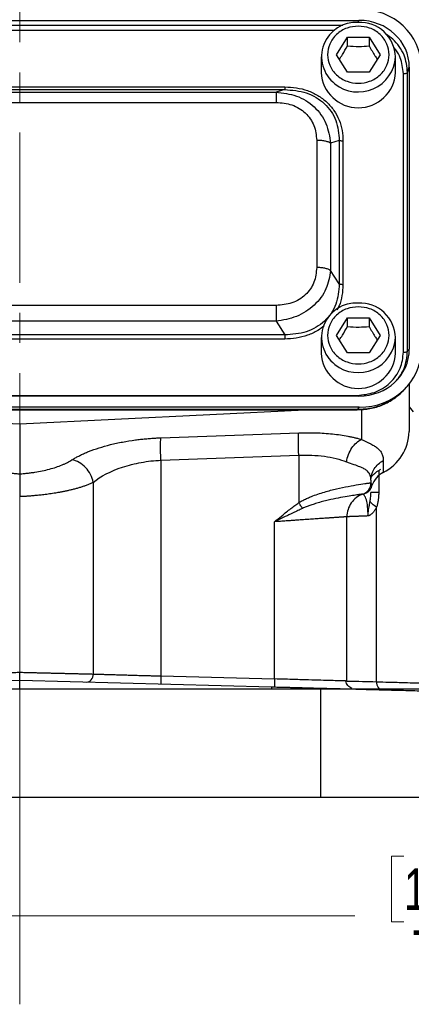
# Model space of a CAD drawing. Header units: inches. Extents: x 0.6 to 16.3, y 0.2 to 11.5.
# Tile 12 of 18: x 13.1 to 14.4, y 4.3 to 7.5. Entities that reach past the tile are written whole.
import ezdxf

# ---------------------------------------------------------------- set-up
doc = ezdxf.new("R2010")
doc.units = ezdxf.units.IN
doc.header["$MEASUREMENT"] = 0
doc.linetypes.add('CENTERX2', pattern=[0.8, 0.5, -0.1, 0.1, -0.1])
doc.styles.add('SLDTEXTSTYLE0', font='TXT', dxfattribs={"width": 0.75})
doc.dimstyles.new('SLDDIMSTYLE1', dxfattribs={"dimtxt": 0.137795, "dimasz": 0.14, "dimexe": 0, "dimexo": 0.0625, "dimgap": 0.034449, "dimtad": 0, "dimdec": 1, "dimlfac": 1.5, "dimrnd": 1e-09, "dimzin": 4, "dimdsep": 46, "dimtxsty": 'SLDTEXTSTYLE0', "dimblk1": 'CLOSED', "dimblk2": 'CLOSED', "dimsah": 1, "dimcen": 0.09, "dimadec": 0, "dimazin": 1, "dimtfac": 1, "dimtdec": 1, "dimtofl": 0, "dimtmove": 0, "dimatfit": 3, "dimldrblk": 'CLOSED', "dimfxl": 0, "dimfrac": 2, "dimtolj": 1, "dimtzin": 12, "dimarcsym": 0})

# ---------------------------------------------------------------- blocks, each defined once
blk = doc.blocks.new('_Closed')
at = {"color": 0, "linetype": 'ByBlock', "lineweight": -2}
for p, q in [((-1, 0.166667), (0, 0)), ((-1, 0.166667), (-1, -0.166667)), ((0, 0), (-1, -0.166667)), ((0, 0), (-1, 0))]:
    blk.add_line(p, q, dxfattribs=at)
blk = doc.blocks.new('_D_4')
at = {"color": 7, "linetype": 'Continuous', "lineweight": 0}
for p, q in [((10.8016, 4.9122), (10.8016, 4.5184)), ((15.4682, 4.9122), (15.4682, 4.5184)), ((14.4113, 4.7563), (14.3693, 4.7563)), ((14.3693, 4.7563), (14.3693, 4.5375)), ((14.7168, 4.7563), (14.7587, 4.7563)), ((14.7587, 4.7563), (14.7587, 4.5375)), ((10.8016, 4.5578), (14.2485, 4.5578)), ((15.4682, 4.5578), (14.8796, 4.5578)), ((14.3693, 4.5375), (14.4113, 4.5375)), ((14.7587, 4.5375), (14.7168, 4.5375))]:
    blk.add_line(p, q, dxfattribs=at)
at = {"color": 7, "linetype": 'Continuous', "lineweight": 18, "xscale": 0.14, "yscale": 0.14, "rotation": 180.0000000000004}
blk.add_blockref('_Closed', (10.8016, 4.5578, 0.0614), dxfattribs=at)
at = {"color": 7, "linetype": 'Continuous', "lineweight": 18, "xscale": 0.14, "yscale": 0.14}
blk.add_blockref('_Closed', (15.4682, 4.5578, 0.0614), dxfattribs=at)
at = {"color": 7, "linetype": 'Continuous', "lineweight": 18, "char_height": 0.1378, "attachment_point": 1, "style": 'SLDTEXTSTYLE0'}
for s, insert in [('178', (14.4113, 4.7152)), ('7.0', (14.4368, 4.509))]:
    blk.add_mtext(s, dxfattribs=dict(at, insert=insert))

msp = doc.modelspace()

# ---------------------------------------------------------------- linework, layer by layer
at = {"color": 7, "linetype": 'CENTERX2', "lineweight": 18}
for p, q in [((13.1349, 4.2634), (13.1349, 11.0469)), ((13.1349, 5.9532), (13.1349, 4.2634))]:
    msp.add_line(p, q, dxfattribs=at)
at = {"color": 7, "linetype": 'Continuous', "lineweight": 25}
for p, q in [((12.0076, 7.5365), (14.2615, 7.5365)), ((14.1876, 7.4223), (14.2236, 7.4805)), ((14.2236, 7.4805), (14.2956, 7.4805)), ((14.2236, 7.4518), (14.2236, 7.4805)), ((14.2956, 7.4805), (14.3316, 7.4223)), ((14.2956, 7.4805), (14.2956, 7.4518)), ((14.1362, 7.4146), (14.1362, 7.3626)), ((14.2236, 7.3641), (14.1876, 7.4223)), ((14.3316, 7.4223), (14.2956, 7.3641)), ((14.3829, 7.3626), (14.3829, 7.4146)), ((14.4232, 7.3632), (14.4289, 7.3802)), ((14.4289, 7.3802), (14.4289, 6.4429)), ((14.2956, 7.3641), (14.2236, 7.3641)), ((14.4094, 6.4325), (14.4094, 7.3591)), ((14.4232, 6.4366), (14.4232, 7.3632)), ((12.2539, 7.315), (14.0152, 7.315)), ((12.2539, 7.3062), (14.0152, 7.3062)), ((14.0152, 7.3062), (13.9862, 7.2971)), ((12.2829, 7.2971), (13.9862, 7.2971)), ((12.2829, 7.2636), (13.9862, 7.2636)), ((14.1213, 7.1374), (14.1213, 6.7143)), ((14.1965, 7.137), (14.1675, 7.1279)), ((14.1675, 7.1279), (14.1675, 6.7048)), ((14.1965, 7.137), (14.1965, 6.6596)), ((14.2086, 7.1345), (14.2086, 6.6571)), ((14.1965, 6.6596), (14.1675, 6.7048)), ((13.9862, 6.5882), (12.2829, 6.5882)), ((13.9862, 6.5355), (12.2829, 6.5355)), ((13.9862, 6.5355), (14.0152, 6.4903)), ((14.1876, 6.4887), (14.2236, 6.5469)), ((14.2236, 6.5469), (14.2956, 6.5469)), ((14.2236, 6.5182), (14.2236, 6.5469)), ((14.2956, 6.5469), (14.3316, 6.4887)), ((14.2956, 6.5469), (14.2956, 6.5182)), ((14.0152, 6.4903), (12.2539, 6.4903)), ((14.2236, 6.4305), (14.1876, 6.4887)), ((14.3316, 6.4887), (14.2956, 6.4305)), ((14.0152, 6.4765), (12.2539, 6.4765)), ((14.1362, 6.4811), (14.1362, 6.429)), ((14.3829, 6.429), (14.3829, 6.4811)), ((14.2956, 6.4305), (14.2236, 6.4305)), ((14.4232, 6.4366), (14.4289, 6.4429)), ((14.4282, 6.3263), (14.4282, 6.1688)), ((12.0133, 6.289), (14.2558, 6.289)), ((14.4125, 6.3083), (14.42, 6.3167)), ((14.2615, 6.2866), (12.0076, 6.2866)), ((14.2627, 6.2493), (12.0064, 6.2493)), ((14.2558, 6.2417), (12.0133, 6.2417)), ((12.0133, 6.2407), (14.2558, 6.2407)), ((12.1877, 6.2407), (13.1349, 6.1944)), ((13.1349, 6.1944), (14.0821, 6.2407)), ((14.2627, 6.2493), (14.2558, 6.2417)), ((13.1349, 6.1944), (13.1349, 6.028)), ((13.6036, 6.1479), (14.0615, 6.1644)), ((13.6036, 6.0733), (14.0615, 6.0898)), ((13.6036, 6.0733), (13.6036, 5.3556)), ((14.0615, 6.0898), (14.0615, 5.9321)), ((14.3426, 6.072), (14.3426, 6.0329)), ((13.3793, 5.9997), (13.3793, 5.3621)), ((14.3016, 6.0068), (14.3016, 5.9983)), ((14.2771, 5.9613), (14.2789, 5.9619)), ((14.281, 5.963), (14.2835, 5.9636)), ((14.2816, 5.9632), (14.2869, 5.9674)), ((14.3202, 5.3364), (14.3202, 5.9169)), ((13.9815, 5.3457), (13.9815, 5.8686)), ((14.2216, 5.3387), (14.2216, 5.8852)), ((12.299, 5.3193), (13.1349, 5.3412)), ((13.1349, 5.3116), (13.1349, 5.3412)), ((13.1349, 5.3412), (13.9708, 5.3193)), ((13.6036, 5.3556), (13.9815, 5.3457)), ((14.1349, 5.3116), (12.1349, 5.3116)), ((14.1349, 4.9516), (14.1349, 5.3116)), ((15.4682, 5.3116), (14.1349, 5.3116)), ((14.1349, 4.9516), (12.1349, 4.9516)), ((15.4682, 4.9516), (14.1349, 4.9516))]:
    msp.add_line(p, q, dxfattribs=at)
at = {"color": 8, "linetype": 'Continuous', "lineweight": 25}
for p, q in [((14.2593, 7.5298), (14.2615, 7.5365)), ((14.2086, 7.5195), (12.0605, 7.5195)), ((14.1798, 7.5025), (12.0893, 7.5025)), ((14.2558, 6.2415), (14.2558, 6.2417)), ((14.2703, 6.2422), (14.2703, 6.1423)), ((14.4282, 6.2512), (14.442, 6.2347)), ((14.3273, 6.0384), (14.3273, 5.9663))]:
    msp.add_line(p, q, dxfattribs=at)
at = {"color": 7, "linetype": 'Continuous', "lineweight": 25}
for centre, radius, start, end in [((14.2522, 7.4155), 0.1145, 86.321, 231.8772), ((14.2646, 7.4116), 0.1183, 1.4731, 92.4617), ((14.2596, 7.369), 0.1235, 182.9753, 357.0247), ((14.2522, 6.4819), 0.1145, 86.321, 231.8772), ((14.2646, 6.478), 0.1183, 1.4731, 92.4617), ((14.2596, 6.4354), 0.1235, 182.9753, 357.0247), ((14.2739, 6.171), 0.1543, 296.448, 359.1655), ((14.377, 5.9651), 0.0759, 116.9064, 161.5208)]:
    msp.add_arc(centre, radius, start, end, dxfattribs=at)
at = {"color": 8, "linetype": 'Continuous', "lineweight": 25}
for centre in [(14.2591, 7.4222), (14.2591, 6.4886)]:
    msp.add_arc(centre, 0.124, 231.2726, 356.5005, dxfattribs=at)
at = {"color": 7, "linetype": 'Continuous', "lineweight": 25}
for centre, major_axis, start_param, end_param in [((14.2563, 7.3753), (0.2087, 0.0437), 6.091166, 7.631805), ((14.2563, 7.3753), (0.1694, 0.0355), 6.091166, 7.631805), ((14.2563, 6.4478), (0.1694, -0.0355), 4.934566, 6.475204), ((14.2563, 6.4478), (0.2087, -0.0437), 4.934566, 6.475204)]:
    msp.add_ellipse(centre, major_axis=major_axis, ratio=0.927683, start_param=start_param, end_param=end_param, dxfattribs=at)
for points, knots in [([(14.2596, 7.5175), (14.2724, 7.5162), (14.2921, 7.5143), (14.3159, 7.5024), (14.3322, 7.4901), (14.3454, 7.4749), (14.3578, 7.4527), (14.364, 7.4223), (14.3578, 7.3919), (14.3454, 7.3697), (14.3322, 7.3545), (14.3159, 7.3421), (14.2921, 7.3306), (14.2596, 7.3248), (14.227, 7.3306), (14.2032, 7.3421), (14.1869, 7.3545), (14.1737, 7.3697), (14.1613, 7.3919), (14.1551, 7.4223), (14.1613, 7.4527), (14.1737, 7.4749), (14.1869, 7.4901), (14.2032, 7.5024), (14.227, 7.5143), (14.2467, 7.5162), (14.2596, 7.5175)], [0, 0, 0, 0, 0.0598642, 0.0920902, 0.125, 0.1579098, 0.1901358, 0.25, 0.3098642, 0.3420902, 0.375, 0.4079098, 0.4401358, 0.5, 0.5598642, 0.5920902, 0.625, 0.6579098, 0.6901358, 0.75, 0.8098642, 0.8420902, 0.875, 0.9079098, 0.9401358, 1, 1, 1, 1]), ([(14.1967, 7.4075), (14.2001, 7.4124), (14.2091, 7.4257), (14.218, 7.4418), (14.2236, 7.4518)], [0, 0, 0, 0, 0.376375, 1, 1, 1, 1]), ([(14.2236, 7.4518), (14.2364, 7.4508), (14.2605, 7.4488), (14.2844, 7.4509), (14.2956, 7.4518)], [0, 0, 0, 0, 0.534747, 1, 1, 1, 1]), ([(14.2956, 7.4518), (14.302, 7.4402), (14.3109, 7.4241), (14.3198, 7.4111), (14.3224, 7.4074)], [0, 0, 0, 0, 0.718831, 1, 1, 1, 1]), ([(14.0152, 7.315), (14.0283, 7.3145), (14.0539, 7.3134), (14.0912, 7.3037), (14.1256, 7.288), (14.1556, 7.2655), (14.1797, 7.2375), (14.1967, 7.2052), (14.2069, 7.1703), (14.2081, 7.1464), (14.2086, 7.1345)], [0, 0, 0, 0, 0.1277402, 0.2505846, 0.3755384, 0.5000066, 0.6244748, 0.7494286, 0.8748488, 1, 1, 1, 1]), ([(14.0152, 7.3062), (14.0396, 7.3043), (14.0762, 7.3015), (14.1197, 7.281), (14.1479, 7.2602), (14.1702, 7.2339), (14.1919, 7.1934), (14.1947, 7.1595), (14.1965, 7.137)], [0, 0, 0, 0, 0.251011, 0.3773902, 0.5, 0.6226133, 0.748989, 1, 1, 1, 1]), ([(13.9862, 7.2971), (14.0093, 7.2946), (14.056, 7.2896), (14.1159, 7.2517), (14.1571, 7.1951), (14.164, 7.1501), (14.1675, 7.1279)], [0, 0, 0, 0, 0.247517, 0.5, 0.752483, 1, 1, 1, 1]), ([(13.9862, 7.2636), (14.0041, 7.2621), (14.0311, 7.2598), (14.0633, 7.2446), (14.0842, 7.229), (14.101, 7.2094), (14.1172, 7.1794), (14.1197, 7.1542), (14.1213, 7.1374)], [0, 0, 0, 0, 0.250062, 0.37621, 0.5, 0.623853, 0.749938, 1, 1, 1, 1]), ([(14.1213, 6.7143), (14.1197, 6.6975), (14.1172, 6.6723), (14.101, 6.6423), (14.0842, 6.6227), (14.0633, 6.6071), (14.0311, 6.5919), (14.0041, 6.5897), (13.9862, 6.5882)], [0, 0, 0, 0, 0.2500616, 0.3762105, 0.5, 0.6238529, 0.7499384, 1, 1, 1, 1]), ([(14.1675, 6.7048), (14.164, 6.6839), (14.1571, 6.6417), (14.1159, 6.5864), (14.056, 6.5472), (14.0093, 6.5394), (13.9862, 6.5355)], [0, 0, 0, 0, 0.247517, 0.5, 0.752483, 1, 1, 1, 1]), ([(14.1965, 6.6596), (14.1947, 6.6367), (14.1919, 6.6022), (14.1702, 6.5614), (14.1479, 6.535), (14.1197, 6.5142), (14.0762, 6.4942), (14.0396, 6.4919), (14.0152, 6.4903)], [0, 0, 0, 0, 0.251011, 0.37739, 0.5, 0.622613, 0.748989, 1, 1, 1, 1]), ([(14.2596, 6.5839), (14.2724, 6.5827), (14.2921, 6.5807), (14.3159, 6.5688), (14.3322, 6.5565), (14.3454, 6.5413), (14.3578, 6.5191), (14.364, 6.4887), (14.3578, 6.4583), (14.3454, 6.4361), (14.3322, 6.4209), (14.3159, 6.4085), (14.2921, 6.397), (14.2596, 6.3912), (14.227, 6.397), (14.2032, 6.4085), (14.1869, 6.4209), (14.1737, 6.4361), (14.1613, 6.4583), (14.1551, 6.4887), (14.1613, 6.5191), (14.1737, 6.5413), (14.1869, 6.5565), (14.2032, 6.5688), (14.227, 6.5807), (14.2467, 6.5827), (14.2596, 6.5839)], [0, 0, 0, 0, 0.0598642, 0.0920902, 0.125, 0.1579098, 0.1901358, 0.25, 0.3098642, 0.3420902, 0.375, 0.4079098, 0.4401358, 0.5, 0.5598642, 0.5920902, 0.625, 0.6579098, 0.6901358, 0.75, 0.8098642, 0.8420902, 0.875, 0.9079098, 0.9401358, 1, 1, 1, 1]), ([(14.1967, 6.4739), (14.2001, 6.4789), (14.2091, 6.4921), (14.218, 6.5082), (14.2236, 6.5182)], [0, 0, 0, 0, 0.376375, 1, 1, 1, 1]), ([(14.2236, 6.5182), (14.2364, 6.5172), (14.2605, 6.5153), (14.2844, 6.5173), (14.2956, 6.5182)], [0, 0, 0, 0, 0.534747, 1, 1, 1, 1]), ([(14.2956, 6.5182), (14.302, 6.5067), (14.3109, 6.4906), (14.3198, 6.4775), (14.3224, 6.4738)], [0, 0, 0, 0, 0.718831, 1, 1, 1, 1]), ([(14.2558, 6.289), (14.2753, 6.2909), (14.3051, 6.2938), (14.341, 6.3116), (14.3655, 6.33), (14.3852, 6.3529), (14.4043, 6.3864), (14.4074, 6.4143), (14.4094, 6.4325)], [0, 0, 0, 0, 0.240853, 0.369278, 0.5, 0.630722, 0.759147, 1, 1, 1, 1]), ([(14.2558, 6.2409), (14.27, 6.2416), (14.2989, 6.2432), (14.3409, 6.2564), (14.3805, 6.2775), (14.4019, 6.2981), (14.4126, 6.3085)], [0, 0, 0, 0, 0.2405151, 0.4892686, 0.7432389, 1, 1, 1, 1]), ([(14.4084, 6.3051), (14.4061, 6.3024), (14.3952, 6.2894), (14.3694, 6.2716), (14.3336, 6.254), (14.295, 6.2434), (14.2691, 6.2423), (14.2558, 6.2417)], [0, 0, 0, 0, 0.064698, 0.305184, 0.549257, 0.769699, 1, 1, 1, 1]), ([(14.0615, 6.0898), (14.0609, 6.1058), (14.0603, 6.1378), (14.0609, 6.1586), (14.0615, 6.1644), (14.0615, 6.1644), (14.0615, 6.1644), (14.0615, 6.1644)], [-0.000053, -0.000053, -0.000053, -0.000053, 0.499928, 0.999928, 0.999928, 0.999928, 0.999981, 0.999981, 0.999981, 0.999981]), ([(14.0615, 6.1644), (14.0642, 6.1645), (14.0697, 6.1647), (14.0778, 6.1648), (14.086, 6.1649), (14.0941, 6.1649), (14.1022, 6.1649), (14.1102, 6.1648), (14.1251, 6.1644), (14.1465, 6.1633), (14.1738, 6.1609), (14.2002, 6.1576), (14.221, 6.1541), (14.237, 6.1508), (14.2485, 6.1482), (14.2596, 6.1454), (14.2667, 6.1433), (14.2703, 6.1423)], [0, 0, 0, 0, 0.035271, 0.070479, 0.105646, 0.140798, 0.175958, 0.211153, 0.246405, 0.371541, 0.497004, 0.622805, 0.749179, 0.811662, 0.87421, 0.936948, 1, 1, 1, 1]), ([(13.3084, 6.0743), (13.3102, 6.0754), (13.3137, 6.0776), (13.3193, 6.0809), (13.3251, 6.084), (13.331, 6.0872), (13.3372, 6.0903), (13.3436, 6.0933), (13.3501, 6.0963), (13.3569, 6.0992), (13.3722, 6.1055), (13.3978, 6.1146), (13.4357, 6.1253), (13.4763, 6.1342), (13.5102, 6.1396), (13.5358, 6.1428), (13.5527, 6.1446), (13.5696, 6.1461), (13.5866, 6.1472), (13.5979, 6.1477), (13.6036, 6.1479)], [0, 0, 0, 0, 0.028289, 0.056454, 0.084517, 0.112498, 0.140419, 0.1683, 0.196164, 0.224031, 0.251922, 0.380516, 0.507964, 0.634252, 0.759589, 0.80795, 0.85603, 0.90397, 0.951912, 1, 1, 1, 1]), ([(13.6036, 6.0733), (13.6033, 6.0813), (13.6031, 6.0893), (13.6028, 6.1046), (13.6027, 6.1119), (13.6027, 6.1251), (13.6028, 6.1311), (13.6031, 6.141), (13.6033, 6.145), (13.6036, 6.1479)], [0, 0, 0, 0, 0.25, 0.25, 0.5, 0.5, 0.75, 0.75, 1, 1, 1, 1]), ([(14.2703, 6.1423), (14.2719, 6.1415), (14.2752, 6.14), (14.2799, 6.1378), (14.2845, 6.1357), (14.2889, 6.1336), (14.2931, 6.1315), (14.2972, 6.1295), (14.3046, 6.1257), (14.3142, 6.1203), (14.3231, 6.1139), (14.3293, 6.108), (14.3334, 6.103), (14.3368, 6.0977), (14.3394, 6.0919), (14.3413, 6.0857), (14.3424, 6.0791), (14.3426, 6.0744), (14.3426, 6.072)], [0, 0, 0, 0, 0.032741, 0.065579, 0.09853, 0.13161, 0.164836, 0.198221, 0.231783, 0.354083, 0.477148, 0.550878, 0.624687, 0.698724, 0.773132, 0.848055, 0.923632, 1, 1, 1, 1]), ([(12.9613, 6.0743), (12.9627, 6.0735), (12.9654, 6.0718), (12.9697, 6.0693), (12.9742, 6.0669), (12.9789, 6.0645), (12.9838, 6.0622), (12.9888, 6.0599), (12.9986, 6.0558), (13.0139, 6.0501), (13.036, 6.0435), (13.0597, 6.0378), (13.0803, 6.0341), (13.0971, 6.0316), (13.1096, 6.0301), (13.1222, 6.0289), (13.1307, 6.0283), (13.1349, 6.028)], [0, 0, 0, 0, 0.036355, 0.072536, 0.108581, 0.144528, 0.180418, 0.216288, 0.252179, 0.380435, 0.507655, 0.633754, 0.758949, 0.81951, 0.879713, 0.939796, 1, 1, 1, 1]), ([(13.1349, 6.028), (13.1373, 6.0281), (13.1422, 6.0285), (13.1494, 6.0291), (13.1566, 6.0298), (13.1637, 6.0305), (13.1709, 6.0314), (13.178, 6.0324), (13.1911, 6.0344), (13.2101, 6.0378), (13.2337, 6.0435), (13.2559, 6.0501), (13.2726, 6.0563), (13.2848, 6.0616), (13.2933, 6.0657), (13.3013, 6.0699), (13.306, 6.0728), (13.3084, 6.0743)], [0, 0, 0, 0, 0.034419, 0.06877, 0.103098, 0.137448, 0.171865, 0.206393, 0.241076, 0.366207, 0.49237, 0.619527, 0.747844, 0.810609, 0.873416, 0.936477, 1, 1, 1, 1]), ([(13.3793, 5.9997), (13.3758, 6.0175), (13.3573, 6.0531), (13.3245, 6.0716), (13.3085, 6.0743), (13.3085, 6.0743), (13.3084, 6.0743), (13.3084, 6.0743)], [0.000019, 0.000019, 0.000019, 0.000019, 0.5, 1, 1, 1, 1.000128, 1.000128, 1.000128, 1.000128]), ([(13.3793, 5.9997), (13.4035, 6.0199), (13.4374, 6.0376), (13.496, 6.0569), (13.5169, 6.0621), (13.5597, 6.0698), (13.5817, 6.0723), (13.6036, 6.0733)], [0, 0, 0, 0, 0.5, 0.5, 0.75, 0.75, 1, 1, 1, 1]), ([(14.0615, 6.0898), (14.0907, 6.0912), (14.1197, 6.09), (14.1737, 6.0825), (14.1987, 6.0762), (14.2202, 6.0677)], [0, 0, 0, 0, 0.5, 0.5, 1, 1, 1, 1]), ([(14.3016, 6.0068), (14.3016, 6.0126), (14.3008, 6.018), (14.2971, 6.0282), (14.2941, 6.0328), (14.2872, 6.0392), (14.2842, 6.0415), (14.2789, 6.0446), (14.2771, 6.0456), (14.272, 6.0481), (14.2686, 6.0496), (14.2591, 6.0534), (14.2527, 6.0558), (14.2378, 6.0611), (14.2292, 6.0641), (14.2202, 6.0677)], [0, 0, 0, 0, 0.18732, 0.18732, 0.401399, 0.401399, 0.535199, 0.535199, 0.602099, 0.602099, 0.709138, 0.709138, 0.880402, 0.880402, 1.070397, 1.070397, 1.070397, 1.070397]), ([(14.3016, 6.0068), (14.3016, 6.02), (14.3054, 6.0332), (14.3198, 6.056), (14.3303, 6.0656), (14.3426, 6.072)], [0, 0, 0, 0, 0.5, 0.5, 1, 1, 1, 1]), ([(13.1349, 6.028), (13.1349, 6.0275), (13.1349, 6.0263), (13.1349, 6.0239), (13.1349, 6.0202), (13.1349, 6.015), (13.1349, 6.0078), (13.1349, 5.999), (13.1349, 5.9894), (13.1349, 5.9799), (13.1349, 5.9706), (13.1349, 5.9617), (13.1349, 5.9559), (13.1349, 5.9531)], [0, 0, 0, 0, 0.0404246, 0.0980213, 0.1727931, 0.2647285, 0.3737686, 0.4998256, 0.6134514, 0.7203215, 0.8203939, 0.9136201, 1, 1, 1, 1]), ([(14.3329, 6.042), (14.3314, 6.0412), (14.3285, 6.0396), (14.3242, 6.037), (14.3201, 6.0342), (14.3162, 6.0312), (14.3124, 6.028), (14.3088, 6.0246), (14.3054, 6.0211), (14.3033, 6.0185), (14.3022, 6.0173)], [0, 0, 0, 0, 0.126147, 0.251314, 0.375822, 0.5, 0.624178, 0.748686, 0.873853, 1, 1, 1, 1]), ([(13.1349, 5.9531), (13.1358, 5.9532), (13.1379, 5.9533), (13.1413, 5.9534), (13.1451, 5.9536), (13.1495, 5.9538), (13.1544, 5.9541), (13.1598, 5.9544), (13.1656, 5.9548), (13.172, 5.9553), (13.1788, 5.9558), (13.1862, 5.9565), (13.194, 5.9572), (13.2022, 5.958), (13.2109, 5.959), (13.22, 5.9601), (13.2294, 5.9614), (13.2393, 5.9627), (13.2495, 5.9643), (13.26, 5.966), (13.2707, 5.968), (13.2817, 5.9701), (13.2928, 5.9724), (13.304, 5.975), (13.3153, 5.9778), (13.3266, 5.9808), (13.3377, 5.9841), (13.3487, 5.9876), (13.3593, 5.9914), (13.3697, 5.9954), (13.3761, 5.9983), (13.3793, 5.9997)], [0, 0, 0, 0, 0.009735, 0.021204, 0.034407, 0.049346, 0.066021, 0.084436, 0.104592, 0.126493, 0.150145, 0.175553, 0.202724, 0.231654, 0.262349, 0.294814, 0.329058, 0.365088, 0.402912, 0.442537, 0.483973, 0.527228, 0.57231, 0.619232, 0.668005, 0.718643, 0.77115, 0.825534, 0.881801, 0.939955, 1, 1, 1, 1]), ([(14.0615, 5.9321), (14.0633, 5.9331), (14.0669, 5.9353), (14.0725, 5.9383), (14.0783, 5.9413), (14.0843, 5.9442), (14.0906, 5.9471), (14.097, 5.9499), (14.1085, 5.9546), (14.1254, 5.9608), (14.1538, 5.9698), (14.1891, 5.9789), (14.228, 5.9869), (14.2625, 5.9927), (14.2815, 5.9955), (14.2905, 5.9967), (14.2942, 5.9972), (14.2972, 5.9976), (14.2994, 5.998), (14.301, 5.9982), (14.3013, 5.9983), (14.3015, 5.9983)], [0, 0, 0, 0, 0.0159986, 0.0324433, 0.0493456, 0.0667164, 0.0845656, 0.1029024, 0.1217352, 0.1819284, 0.2455979, 0.365276, 0.4965507, 0.6337059, 0.7842636, 0.8185803, 0.8535502, 0.8891753, 0.9254575, 0.9623985, 1, 1, 1, 1]), ([(14.2749, 5.9606), (14.2826, 5.9633), (14.2895, 5.9685), (14.299, 5.9819), (14.3016, 5.9901), (14.3016, 5.9983)], [0, 0, 0, 0, 0.5, 0.5, 1, 1, 1, 1]), ([(14.3015, 5.9983), (14.3015, 5.9983), (14.3015, 5.9983), (14.3015, 5.9983), (14.3015, 5.9983), (14.3015, 5.9983), (14.3015, 5.9983), (14.3016, 5.9983), (14.3016, 5.9983), (14.3016, 5.9983)], [-0.01597476, -0.01597476, -0.01597476, -0.01597476, -0.01030372, -0.01030372, -0.0051918, -0.0051918, -0.00199684, -0.00199684, 0, 0, 0, 0]), ([(14.3016, 5.9983), (14.3016, 5.9977), (14.3016, 5.9965), (14.3019, 5.9948), (14.3024, 5.9933), (14.3031, 5.9918), (14.3039, 5.9905), (14.3046, 5.9896), (14.305, 5.9892)], [0, 0, 0, 0, 0.180053, 0.354744, 0.524078, 0.68806, 0.846699, 1, 1, 1, 1]), ([(14.2804, 5.963), (14.2803, 5.9629), (14.2802, 5.9629), (14.2809, 5.963), (14.281, 5.963)], [0, 0, 0, 0, 0.80351, 1, 1, 1, 1]), ([(14.2816, 5.9628), (14.2824, 5.9631), (14.284, 5.9637), (14.2863, 5.9649), (14.2886, 5.9662), (14.2909, 5.9677), (14.2931, 5.9694), (14.2952, 5.9713), (14.2975, 5.9738), (14.2999, 5.977), (14.302, 5.9807), (14.3038, 5.9848), (14.3045, 5.9876), (14.305, 5.9892)], [0, 0, 0, 0, 0.064936, 0.131057, 0.198927, 0.269069, 0.341956, 0.418018, 0.497651, 0.61622, 0.748555, 0.858275, 1, 1, 1, 1]), ([(14.2988, 5.9373), (14.2991, 5.9395), (14.3, 5.9446), (14.3009, 5.952), (14.3015, 5.9595), (14.3015, 5.964), (14.3016, 5.9663)], [0, 0, 0, 0, 0.21957, 0.520526, 0.755609, 1, 1, 1, 1]), ([(14.3273, 5.9663), (14.3192, 5.9663), (14.3127, 5.9663), (14.3039, 5.9663), (14.3016, 5.9663), (14.3016, 5.9663)], [0, 0, 0, 0, 0.5, 0.5, 1, 1, 1, 1]), ([(14.3273, 5.9663), (14.3273, 5.9643), (14.3273, 5.9605), (14.327, 5.9547), (14.3265, 5.949), (14.3259, 5.9435), (14.3251, 5.938), (14.3242, 5.9326), (14.323, 5.9273), (14.3217, 5.922), (14.3207, 5.9186), (14.3202, 5.9169)], [0, 0, 0, 0, 0.1153681, 0.2291783, 0.3416326, 0.4529402, 0.563317, 0.6729843, 0.7821679, 0.8910964, 1, 1, 1, 1]), ([(13.9815, 5.8686), (13.9891, 5.875), (14.0022, 5.8858), (14.0201, 5.9005), (14.0349, 5.9122), (14.0484, 5.9226), (14.0572, 5.929), (14.0615, 5.9321)], [0, 0, 0, 0, 0.290659, 0.500089, 0.679201, 0.845819, 1, 1, 1, 1]), ([(14.2749, 5.9605), (14.2748, 5.9605), (14.2747, 5.9605), (14.2742, 5.9604), (14.2735, 5.9603), (14.2726, 5.9602), (14.2714, 5.96), (14.27, 5.9598), (14.2683, 5.9596), (14.2664, 5.9593), (14.2642, 5.959), (14.2618, 5.9587), (14.2552, 5.9578), (14.2416, 5.9559), (14.2164, 5.9519), (14.1857, 5.9463), (14.1562, 5.9398), (14.1315, 5.9333), (14.1142, 5.9282), (14.0992, 5.9231), (14.0865, 5.9183), (14.0785, 5.9148), (14.0746, 5.9131)], [0, 0, 0, 0, 0.022326, 0.044729, 0.067208, 0.089758, 0.112379, 0.135066, 0.157817, 0.180628, 0.203498, 0.226423, 0.2494, 0.375392, 0.500217, 0.627998, 0.752301, 0.817108, 0.877473, 0.921724, 0.962519, 1, 1, 1, 1]), ([(14.2749, 5.9606), (14.2671, 5.9579), (14.2598, 5.9539), (14.2467, 5.944), (14.241, 5.9381), (14.2315, 5.9247), (14.2278, 5.9172), (14.2228, 5.9016), (14.2216, 5.8934), (14.2216, 5.8852)], [0, 0, 0, 0, 0.25, 0.25, 0.5, 0.5, 0.75, 0.75, 1, 1, 1, 1]), ([(14.2749, 5.9606), (14.2749, 5.9606), (14.2749, 5.9606), (14.2749, 5.9606), (14.2749, 5.9606), (14.2749, 5.9606), (14.2749, 5.9606), (14.2749, 5.9606), (14.2749, 5.9606), (14.2749, 5.9606)], [-0.01597476, -0.01597476, -0.01597476, -0.01597476, -0.01397791, -0.01397791, -0.01078296, -0.01078296, -0.00567104, -0.00567104, 0, 0, 0, 0]), ([(14.292, 5.8879), (14.292, 5.8983), (14.2916, 5.9087), (14.2897, 5.9275), (14.2882, 5.9354), (14.2855, 5.9449), (14.2844, 5.9478), (14.2827, 5.9513), (14.2822, 5.9523), (14.2808, 5.9547), (14.28, 5.9558), (14.278, 5.9582), (14.2769, 5.9591), (14.2753, 5.9603), (14.2749, 5.9606), (14.2749, 5.9606)], [-1.021831, -1.021831, -1.021831, -1.021831, -0.840456, -0.840456, -0.676963, -0.676963, -0.57478, -0.57478, -0.510915, -0.510915, -0.383187, -0.383187, -0.17882, -0.17882, 0, 0, 0, 0]), ([(14.292, 5.8879), (14.292, 5.8891), (14.292, 5.8915), (14.2921, 5.8944), (14.2923, 5.897), (14.2925, 5.8997), (14.293, 5.9038), (14.2939, 5.91), (14.2954, 5.9186), (14.2968, 5.9264), (14.298, 5.9328), (14.2985, 5.9358), (14.2988, 5.9373)], [0, 0, 0, 0, 0.074102, 0.135802, 0.174475, 0.226093, 0.295386, 0.416567, 0.597539, 0.813364, 0.901535, 1, 1, 1, 1]), ([(14.0747, 5.913), (14.0693, 5.9106), (14.0639, 5.9081), (14.0536, 5.9032), (14.0487, 5.9009), (14.0406, 5.8971), (14.0375, 5.8956), (14.0325, 5.8932), (14.0305, 5.8923), (14.0247, 5.8895), (14.0208, 5.8876), (14.0106, 5.8827), (14.0043, 5.8797), (13.9925, 5.874), (13.987, 5.8713), (13.9815, 5.8686)], [0, 0, 0, 0, 0.0681316, 0.0681316, 0.1459963, 0.1459963, 0.1946617, 0.1946617, 0.2189944, 0.2189944, 0.2579267, 0.2579267, 0.3202185, 0.3202185, 0.3893234, 0.3893234, 0.3893234, 0.3893234]), ([(14.3202, 5.9169), (14.3195, 5.9156), (14.3181, 5.9129), (14.3158, 5.9091), (14.3134, 5.9055), (14.311, 5.9022), (14.308, 5.8987), (14.3047, 5.8952), (14.3014, 5.8925), (14.2987, 5.8906), (14.2967, 5.8894), (14.2949, 5.8886), (14.2933, 5.888), (14.2924, 5.8879), (14.292, 5.8879)], [0, 0, 0, 0, 0.097246, 0.192681, 0.286643, 0.379489, 0.471589, 0.601887, 0.72615, 0.794948, 0.860233, 0.914951, 0.961394, 1, 1, 1, 1]), ([(14.2216, 5.8852), (14.2215, 5.8852), (14.2215, 5.8852), (14.221, 5.8851), (14.2204, 5.8851), (14.2194, 5.885), (14.2181, 5.8849), (14.2166, 5.8848), (14.2147, 5.8847), (14.2126, 5.8845), (14.2102, 5.8844), (14.2075, 5.8842), (14.2045, 5.884), (14.2012, 5.8838), (14.1975, 5.8835), (14.1936, 5.8832), (14.1894, 5.883), (14.185, 5.8826), (14.1802, 5.8823), (14.1751, 5.882), (14.1698, 5.8816), (14.1641, 5.8812), (14.1582, 5.8808), (14.1489, 5.8802), (14.1352, 5.8792), (14.1161, 5.8779), (14.0947, 5.8764), (14.0761, 5.8751), (14.0612, 5.8741), (14.0506, 5.8734), (14.0389, 5.8726), (14.0261, 5.8717), (14.0122, 5.8707), (13.9972, 5.8697), (13.9868, 5.869), (13.9815, 5.8686)], [0, 0, 0, 0, 0.0215992, 0.0433037, 0.0651136, 0.0870291, 0.1090503, 0.1311773, 0.1534101, 0.175749, 0.1981941, 0.2207453, 0.2434029, 0.266167, 0.2890376, 0.3120149, 0.3350989, 0.3582898, 0.3815876, 0.4049925, 0.4285046, 0.4521239, 0.4758505, 0.4996846, 0.5599798, 0.6233089, 0.6896725, 0.7590712, 0.7859663, 0.8153693, 0.8472802, 0.8816988, 0.918625, 0.9580588, 1, 1, 1, 1]), ([(14.292, 5.8879), (14.29, 5.8878), (14.2862, 5.8876), (14.2807, 5.8874), (14.2754, 5.8872), (14.2703, 5.887), (14.2655, 5.8869), (14.261, 5.8867), (14.2567, 5.8865), (14.2526, 5.8864), (14.2488, 5.8862), (14.2453, 5.8861), (14.242, 5.886), (14.2389, 5.8858), (14.2361, 5.8857), (14.2335, 5.8856), (14.2312, 5.8856), (14.2292, 5.8855), (14.2274, 5.8854), (14.2258, 5.8853), (14.2245, 5.8853), (14.2234, 5.8853), (14.2226, 5.8852), (14.222, 5.8852), (14.2216, 5.8852), (14.2216, 5.8852), (14.2216, 5.8852)], [0, 0, 0, 0, 0.043428, 0.086702, 0.129823, 0.172791, 0.215605, 0.258267, 0.300774, 0.343129, 0.38533, 0.427378, 0.469274, 0.511016, 0.552605, 0.594041, 0.635324, 0.676455, 0.717432, 0.758257, 0.798929, 0.839448, 0.879815, 0.920029, 0.960091, 1, 1, 1, 1]), ([(12.8905, 5.3621), (12.8921, 5.3621), (12.8955, 5.3622), (12.9007, 5.3623), (12.9063, 5.3625), (12.9122, 5.3626), (12.9183, 5.3627), (12.9248, 5.3629), (12.9315, 5.3631), (12.9386, 5.3632), (12.9459, 5.3634), (12.9536, 5.3636), (12.9615, 5.3638), (12.9697, 5.364), (12.9783, 5.3642), (12.9871, 5.3644), (12.9958, 5.3646), (13.0046, 5.3648), (13.0136, 5.365), (13.0235, 5.3652), (13.0343, 5.3655), (13.046, 5.3658), (13.0586, 5.3661), (13.0721, 5.3664), (13.0866, 5.3667), (13.1019, 5.3671), (13.1181, 5.3675), (13.1292, 5.3678), (13.1349, 5.3679)], [0, 0, 0, 0, 0.0305153, 0.061433, 0.0927531, 0.1244757, 0.1566006, 0.189128, 0.2220578, 0.2553901, 0.2891248, 0.323262, 0.3578016, 0.3927437, 0.4280883, 0.4638354, 0.499985, 0.531891, 0.5665072, 0.6038335, 0.6438699, 0.6866162, 0.7320725, 0.7802387, 0.8311146, 0.8847002, 0.9409954, 1, 1, 1, 1]), ([(13.1349, 5.3679), (13.1379, 5.3678), (13.1438, 5.3677), (13.1526, 5.3675), (13.1612, 5.3673), (13.1696, 5.3671), (13.1777, 5.3669), (13.1855, 5.3667), (13.1931, 5.3665), (13.2005, 5.3663), (13.2076, 5.3662), (13.2144, 5.366), (13.221, 5.3659), (13.2274, 5.3657), (13.2335, 5.3656), (13.2393, 5.3654), (13.2449, 5.3653), (13.2503, 5.3652), (13.2554, 5.365), (13.2603, 5.3649), (13.2649, 5.3648), (13.2693, 5.3647), (13.2779, 5.3645), (13.2904, 5.3642), (13.3063, 5.3638), (13.3211, 5.3635), (13.3348, 5.3631), (13.3475, 5.3628), (13.3591, 5.3626), (13.3698, 5.3623), (13.3761, 5.3622), (13.3793, 5.3621)], [0, 0, 0, 0, 0.031249, 0.061754, 0.091515, 0.120533, 0.148807, 0.176337, 0.203124, 0.229168, 0.254467, 0.279024, 0.302836, 0.325905, 0.34823, 0.369811, 0.390649, 0.410744, 0.430094, 0.448701, 0.466565, 0.483684, 0.50006, 0.567502, 0.63353, 0.698144, 0.761344, 0.823129, 0.8835, 0.942457, 1, 1, 1, 1]), ([(13.1349, 5.3412), (13.1349, 5.3412), (13.1349, 5.3413), (13.1349, 5.3417), (13.1349, 5.3424), (13.1349, 5.3435), (13.1349, 5.3449), (13.1349, 5.3468), (13.1349, 5.3492), (13.1349, 5.3521), (13.1349, 5.3554), (13.1349, 5.3592), (13.1349, 5.3634), (13.1349, 5.3664), (13.1349, 5.3679)], [0, 0, 0, 0, 0.0585, 0.121528, 0.1891094, 0.261228, 0.337827, 0.4188356, 0.5042355, 0.5941624, 0.6887641, 0.7880162, 0.8917847, 1, 1, 1, 1]), ([(13.3564, 5.3354), (13.3622, 5.3353), (13.3682, 5.3381), (13.3766, 5.348), (13.3791, 5.355), (13.3792, 5.3621)], [0, 0, 0, 0, 0.5, 0.5, 1, 1, 1, 1]), ([(13.3793, 5.3621), (13.3808, 5.362), (13.3838, 5.3619), (13.3886, 5.3618), (13.3936, 5.3617), (13.3989, 5.3615), (13.4046, 5.3613), (13.4105, 5.3612), (13.4167, 5.361), (13.4231, 5.3608), (13.4299, 5.3606), (13.437, 5.3604), (13.4443, 5.3602), (13.4519, 5.36), (13.4598, 5.3597), (13.468, 5.3595), (13.4758, 5.3593), (13.4834, 5.3591), (13.4911, 5.3588), (13.4996, 5.3586), (13.5092, 5.3583), (13.5197, 5.358), (13.5313, 5.3577), (13.5438, 5.3573), (13.5574, 5.3569), (13.572, 5.3565), (13.5875, 5.3561), (13.5981, 5.3557), (13.6036, 5.3556)], [0, 0, 0, 0, 0.030284, 0.061002, 0.092157, 0.123747, 0.155772, 0.188232, 0.221128, 0.25446, 0.288227, 0.322429, 0.357067, 0.392141, 0.42765, 0.463595, 0.499975, 0.528342, 0.560127, 0.595331, 0.633953, 0.675992, 0.72145, 0.770325, 0.822618, 0.878328, 0.937456, 1, 1, 1, 1]), ([(13.6036, 5.3556), (13.6034, 5.3486), (13.6034, 5.3347), (13.6039, 5.3289), (13.6043, 5.3289), (13.6043, 5.3289), (13.6043, 5.3289), (13.6043, 5.3289)], [0, 0, 0, 0, 0.5, 1, 1, 1, 1.000257, 1.000257, 1.000257, 1.000257]), ([(13.9815, 5.3457), (13.9813, 5.3387), (13.9813, 5.3318), (13.9815, 5.3219), (13.9818, 5.319), (13.9822, 5.319)], [0, 0, 0, 0, 0.5, 0.5, 1, 1, 1, 1]), ([(14.2384, 5.314), (14.2335, 5.3168), (14.2239, 5.3223), (14.2194, 5.3334), (14.2172, 5.3389)], [0, 0, 0, 0, 0.505919, 1, 1, 1, 1]), ([(14.2216, 5.3387), (14.2215, 5.3387), (14.2215, 5.3387), (14.2173, 5.3389), (14.2173, 5.3389)], [0, 0, 0, 0, 0.993386, 1, 1, 1, 1]), ([(14.2216, 5.3387), (14.2216, 5.3387), (14.2222, 5.3387), (14.2257, 5.3386), (14.2295, 5.3386), (14.2437, 5.3382), (14.2567, 5.3379), (14.2867, 5.3372), (14.3025, 5.3368), (14.3202, 5.3364)], [-0.8448193, -0.8448193, -0.8448193, -0.8448193, -0.7279983, -0.7279983, -0.5410847, -0.5410847, -0.2420229, -0.2420229, 0, 0, 0, 0]), ([(13.9708, 5.3193), (13.9755, 5.3192), (13.9849, 5.319), (13.999, 5.3186), (14.013, 5.3182), (14.027, 5.3179), (14.0409, 5.3175), (14.0549, 5.3171), (14.0688, 5.3168), (14.0826, 5.3164), (14.0964, 5.316), (14.1298, 5.3152), (14.1822, 5.3138), (14.2525, 5.312), (14.3208, 5.3102), (14.3867, 5.3084), (14.4486, 5.3068), (14.5057, 5.3053), (14.5571, 5.304), (14.6021, 5.3028), (14.6402, 5.3018), (14.671, 5.301), (14.6947, 5.3004), (14.7078, 5.3), (14.7148, 5.2998), (14.7183, 5.2998), (14.7208, 5.2997), (14.7223, 5.2997), (14.7225, 5.2996), (14.7226, 5.2996)], [0, 0, 0, 0, 0.011734, 0.0234529, 0.0351605, 0.0468604, 0.0585564, 0.0702521, 0.0819513, 0.0936576, 0.1053749, 0.1171067, 0.1789107, 0.2407249, 0.3049207, 0.3691264, 0.4345865, 0.5000557, 0.5655114, 0.6309763, 0.6951599, 0.7593534, 0.82114, 0.8829367, 0.9063739, 0.9297691, 0.953152, 0.9765525, 1, 1, 1, 1]), ([(14.3202, 5.3364), (14.3201, 5.3295), (14.3236, 5.3157), (14.3326, 5.3099), (14.3372, 5.3097)], [0.0001261, 0.0001261, 0.0001261, 0.0001261, 0.5001261, 1, 1, 1, 1]), ([(14.3202, 5.3364), (14.3342, 5.336), (14.3475, 5.3356), (14.3802, 5.3347), (14.3982, 5.3342), (14.4392, 5.3331), (14.4584, 5.3326), (14.4824, 5.3319), (14.4882, 5.3318), (14.4882, 5.3318)], [0.0000008, 0.0000008, 0.0000008, 0.0000008, 0.1126474, 0.1126474, 0.2928821, 0.2928821, 0.5812576, 0.5812576, 0.8448205, 0.8448205, 0.8448205, 0.8448205])]:
    msp.add_open_spline(points, degree=3, knots=knots, dxfattribs=at)
at = {"color": 8, "linetype": 'Continuous', "lineweight": 25}
for points, knots in [([(14.4232, 7.3632), (14.421, 7.3829), (14.4175, 7.4133), (14.3965, 7.4495), (14.3759, 7.4739), (14.3584, 7.4861), (14.35, 7.492)], [0, 0, 0, 0, 0.388523, 0.599423, 0.807071, 1, 1, 1, 1]), ([(14.4094, 7.3591), (14.4073, 7.3771), (14.404, 7.4048), (14.3886, 7.4339), (14.379, 7.4444), (14.3762, 7.4476)], [0, 0, 0, 0, 0.567352, 0.869869, 1, 1, 1, 1]), ([(14.2086, 6.6571), (14.208, 6.6449), (14.2066, 6.6211), (14.1993, 6.5928), (14.1911, 6.5782), (14.1887, 6.574)], [0, 0, 0, 0, 0.425184, 0.834072, 1, 1, 1, 1]), ([(14.1461, 6.5205), (14.1392, 6.515), (14.1227, 6.5016), (14.0908, 6.4878), (14.0537, 6.4781), (14.028, 6.477), (14.0152, 6.4765)], [0, 0, 0, 0, 0.191193, 0.460319, 0.730449, 1, 1, 1, 1]), ([(14.3828, 6.3353), (14.3872, 6.3401), (14.3991, 6.353), (14.4172, 6.3863), (14.4209, 6.4168), (14.4232, 6.4366)], [0, 0, 0, 0, 0.172998, 0.463963, 1, 1, 1, 1]), ([(14.2173, 5.3389), (14.2136, 5.339), (14.2061, 5.3392), (14.1836, 5.3398), (14.1537, 5.3407), (14.1159, 5.3418), (14.0794, 5.3429), (14.0456, 5.3438), (14.0157, 5.3447), (13.9935, 5.3453), (13.9815, 5.3457)], [0, 0, 0, 0, 0.139441, 0.283412, 0.431004, 0.571634, 0.725976, 0.801813, 0.893158, 1, 1, 1, 1]), ([(13.9708, 5.3193), (13.9711, 5.3189), (13.9715, 5.3183), (13.9717, 5.3133), (13.9718, 5.3116)], [0, 0, 0, 0, 0.647824, 1, 1, 1, 1])]:
    msp.add_open_spline(points, degree=3, knots=knots, dxfattribs=at)
at = {"color": 7, "linetype": 'Continuous', "lineweight": 25}
for points in [[(14.4094, 7.3591), (14.4111, 7.3591), (14.4143, 7.3592), (14.4186, 7.3602), (14.4219, 7.3615), (14.4228, 7.3626), (14.4232, 7.3632)], [(14.0152, 7.315), (14.0152, 7.3139), (14.0152, 7.3117), (14.0152, 7.309), (14.0152, 7.3071), (14.0152, 7.3065), (14.0152, 7.3062)], [(13.9862, 7.2971), (13.9862, 7.296), (13.9862, 7.2939), (13.9862, 7.2863), (13.9862, 7.2762), (13.9862, 7.2678), (13.9862, 7.2636)], [(14.1675, 7.1279), (14.1648, 7.1293), (14.1596, 7.132), (14.1482, 7.135), (14.1352, 7.137), (14.1259, 7.1373), (14.1213, 7.1374)], [(14.2086, 7.1345), (14.2074, 7.1345), (14.205, 7.1346), (14.2016, 7.1351), (14.1986, 7.1359), (14.1972, 7.1366), (14.1965, 7.137)], [(14.1675, 6.7048), (14.1648, 6.7061), (14.1596, 6.7089), (14.1482, 6.7119), (14.1352, 6.7139), (14.1259, 6.7142), (14.1213, 6.7143)], [(14.2086, 6.6571), (14.2074, 6.6571), (14.205, 6.6572), (14.2016, 6.6577), (14.1986, 6.6585), (14.1972, 6.6592), (14.1965, 6.6596)], [(13.9862, 6.5882), (13.9862, 6.5837), (13.9862, 6.5748), (13.9862, 6.5606), (13.9862, 6.547), (13.9862, 6.5393), (13.9862, 6.5355)], [(14.0152, 6.4903), (14.0152, 6.4893), (14.0152, 6.4873), (14.0152, 6.4837), (14.0152, 6.48), (14.0152, 6.4777), (14.0152, 6.4765)], [(14.4094, 6.4325), (14.4111, 6.4325), (14.4143, 6.4327), (14.4186, 6.4336), (14.4219, 6.4349), (14.4228, 6.4361), (14.4232, 6.4366)], [(14.2202, 6.0677), (14.2228, 6.0842), (14.2357, 6.1172), (14.2585, 6.1374), (14.2703, 6.1423)], [(14.2749, 5.9606), (14.2826, 5.9633), (14.2963, 5.9737), (14.3015, 5.9901), (14.3015, 5.9983)], [(14.2789, 5.9619), (14.2791, 5.962), (14.2794, 5.9621), (14.2796, 5.9621)], [(14.2796, 5.9621), (14.2803, 5.9623), (14.2809, 5.9626), (14.2816, 5.9628)], [(14.0747, 5.913), (14.0728, 5.9158), (14.0687, 5.9219), (14.0639, 5.9287), (14.0615, 5.9321)], [(14.3202, 5.9169), (14.3146, 5.9205), (14.3052, 5.9278), (14.3001, 5.9344), (14.2988, 5.9373)]]:
    msp.add_open_spline(points, degree=3, dxfattribs=at)

# ---------------------------------------------------------------- dimensions: what is measured, and where the dimension line sits
at = {"color": 7, "linetype": 'Continuous', "lineweight": 18}
dim = msp.add_linear_dim(base=(15.4682, 4.5578), p1=(10.8016, 4.9516), p2=(15.4682, 4.9516), dimstyle='SLDDIMSTYLE1', dxfattribs=at)
dim.commit()
dim.dimension.update_dxf_attribs({"geometry": '_D_4', "text_midpoint": (14.564, 4.5578), "dimtype": 160})

doc.saveas('drawing.dxf')
